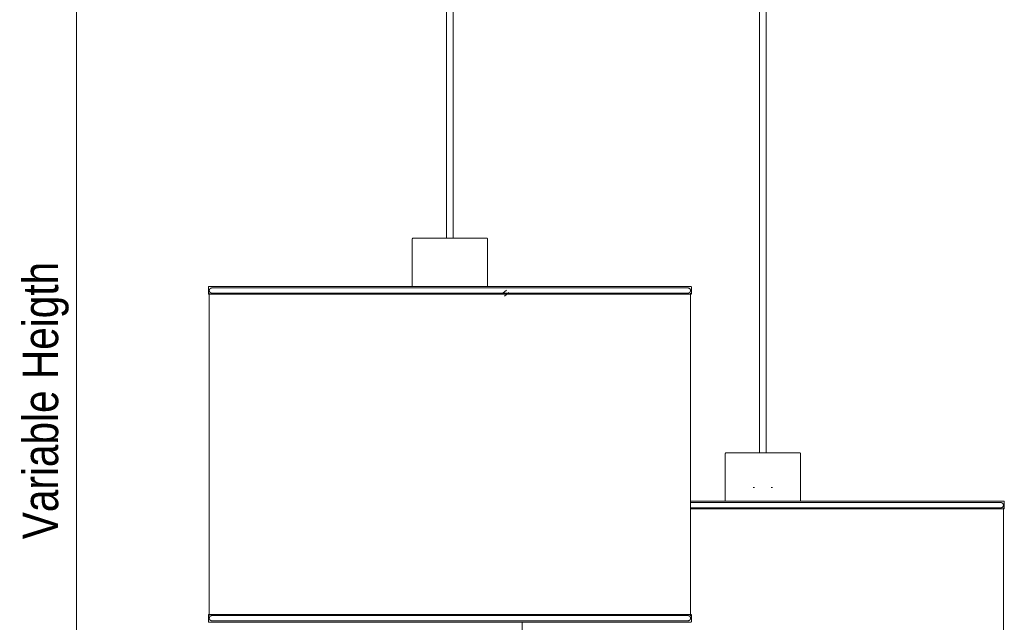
# Model space of a CAD drawing. Header units: millimetres. Extents: x 5395 to 10113, y 397 to 7363.
# Tile 2 of 11: x 5432 to 6349, y 1022 to 1583. Entities that reach past the tile are written whole.
import ezdxf

# ---------------------------------------------------------------- set-up
doc = ezdxf.new("R2010")
doc.units = ezdxf.units.MM
doc.linetypes.add('Dash', pattern=[6, 3, -3])
doc.layers.add('A-ANNO-DIMS', color=7, linetype='Dash', lineweight=9, true_color=0xd2d2d2)
doc.layers.add('A-ANNO-DIMS-15', color=7, linetype='Continuous', lineweight=9)
doc.layers.add('E-LITE-EQPM', color=7, linetype='Continuous', lineweight=20)
doc.styles.add('Arial Narrow', font='ARIALN.TTF', dxfattribs={"height": 33})
doc.dimstyles.new('FARO_-_2_2mm_Arial_Narrow_mm_Inch_Left', dxfattribs={"dimscale": 304.8, "dimtxt": 33.773222, "dimasz": 0, "dimexe": 0.147638, "dimexo": 0.0625, "dimgap": 0.024606, "dimtad": 1, "dimdec": 0, "dimzin": 0, "dimdsep": 46, "dimtxsty": 'Arial Narrow', "dimblk1": 'NONE', "dimblk2": 'NONE', "dimsah": 1, "dimcen": 0.09, "dimadec": 0, "dimazin": 0, "dimtfac": 1, "dimtdec": 4, "dimtix": 1, "dimtmove": 0, "dimatfit": 3, "dimfxl": 0.049213, "dimfxlon": 1, "dimtvp": 1, "dimtolj": 1, "dimtzin": 0, "dimarcsym": 2})

# ---------------------------------------------------------------- blocks, each defined once
blk = doc.blocks.new('64314-5L   _Suspended_tensor - 64314-49-5L MAMBO Black_rattan pendant lamp ø450-5L-719882-Alzado_PDF')
at = {"layer": 'E-LITE-EQPM', "lineweight": 9}
for p, q in [((5829.58, 1983.84), (5829.58, 1380)), ((5835.58, 1380), (5835.58, 1983.84)), ((6121.21, 1979.77), (6121.21, 1180)), ((6127.21, 1180), (6127.21, 1979.77)), ((5797.59, 1379.05), (5797.59, 1334.91)), ((5867.59, 1334.91), (5867.59, 1379.05)), ((5607.62, 1334.34), (5607.62, 1327.64)), ((5624.72, 1334.91), (5614.22, 1334.91)), ((5615.66, 1334.91), (5624.74, 1334.91)), ((5638.97, 1334.91), (5626.05, 1334.91)), ((5626.12, 1334.91), (5639.02, 1334.91)), ((5640.48, 1334.91), (5641.97, 1334.91)), ((5642.04, 1334.91), (5640.58, 1334.91)), ((5648.87, 1334.91), (5646.95, 1334.91)), ((5646.97, 1334.91), (5648.93, 1334.91)), ((5652.86, 1334.91), (5650.84, 1334.91)), ((5650.94, 1334.91), (5652.87, 1334.91)), ((5655.52, 1334.91), (5656.43, 1334.91)), ((5656.49, 1334.91), (5655.6, 1334.91)), ((5658.26, 1334.91), (5660.13, 1334.91)), ((5660.14, 1334.91), (5658.3, 1334.91)), ((5694.17, 1334.91), (5695.52, 1334.91)), ((5695.54, 1334.91), (5694.2, 1334.91)), ((5705.85, 1334.91), (5704.44, 1334.91)), ((5704.5, 1334.91), (5705.92, 1334.91)), ((5714.86, 1334.91), (5716.41, 1334.91)), ((5716.43, 1334.91), (5714.89, 1334.91)), ((5727.47, 1334.91), (5725.85, 1334.91)), ((5725.9, 1334.91), (5727.52, 1334.91)), ((5737.03, 1334.91), (5738.76, 1334.91)), ((5738.79, 1334.91), (5737.06, 1334.91)), ((5750.42, 1334.91), (5748.62, 1334.91)), ((5748.65, 1334.91), (5750.46, 1334.91)), ((5760.39, 1334.91), (5762.3, 1334.91)), ((5762.32, 1334.91), (5760.42, 1334.91)), ((5774.41, 1334.91), (5772.45, 1334.91)), ((5772.46, 1334.91), (5774.44, 1334.91)), ((5792.54, 1334.91), (5796.05, 1334.91)), ((5796.04, 1334.91), (5792.55, 1334.91)), ((5800.16, 1334.91), (5798.6, 1334.91)), ((5808.58, 1334.91), (5805.04, 1334.91)), ((5812.65, 1334.91), (5811.1, 1334.91)), ((5821.11, 1334.91), (5817.58, 1334.91)), ((5834.68, 1334.91), (5832.47, 1334.91)), ((5844.11, 1334.91), (5842.9, 1334.91)), ((5856.65, 1334.91), (5855.5, 1334.91)), ((5885.49, 1331.44), (5881.93, 1328.62)), ((5978.9, 1334.91), (5977.7, 1334.91)), ((5977.73, 1334.91), (5978.99, 1334.91)), ((5987.34, 1334.91), (5988.32, 1334.91)), ((5988.34, 1334.91), (5987.35, 1334.91)), ((5996.04, 1334.91), (5997.11, 1334.91)), ((5996.94, 1334.91), (5996.04, 1334.91)), ((6004.69, 1334.91), (6005.45, 1334.91)), ((6005.47, 1334.91), (6004.69, 1334.91)), ((6011.3, 1334.91), (6013.16, 1334.91)), ((6013.04, 1334.91), (6011.4, 1334.91)), ((6016.82, 1334.91), (6014.95, 1334.91)), ((6015.04, 1334.91), (6016.87, 1334.91)), ((6039.59, 1334.91), (6038.31, 1334.91)), ((6038.42, 1334.91), (6039.65, 1334.91)), ((6041.94, 1334.91), (6040.8, 1334.91)), ((6040.81, 1334.91), (6041.91, 1334.91)), ((6042.95, 1334.91), (6043.93, 1334.91)), ((6044.03, 1334.91), (6043.02, 1334.91)), ((6045.15, 1334.91), (6044.97, 1334.91)), ((6057.62, 1327.64), (6057.62, 1334.34)), ((5607.62, 1327.64), (5887.76, 1327.64)), ((5608.42, 1328.64), (5608.42, 1028.08)), ((5883.56, 1325.97), (5887.53, 1329.12)), ((5887.76, 1327.64), (6057.55, 1327.64)), ((6056.81, 1028.08), (6056.81, 1328.64)), ((6089.21, 1179.05), (6089.21, 1134.91)), ((6159.21, 1134.87), (6159.21, 1179.05)), ((6153.85, 1134.91), (6153.23, 1134.91)), ((6159.48, 1134.91), (6156.97, 1134.91)), ((6159.01, 1134.91), (6159.51, 1134.91)), ((6171.83, 1134.91), (6172.42, 1134.91)), ((6172.48, 1134.91), (6171.89, 1134.91)), ((6178.57, 1134.91), (6177.99, 1134.91)), ((6178.03, 1134.91), (6178.61, 1134.91)), ((6184.69, 1134.91), (6181.59, 1134.91)), ((6181.69, 1134.91), (6184.75, 1134.91)), ((6190.78, 1134.91), (6187.79, 1134.91)), ((6187.8, 1134.91), (6190.74, 1134.91)), ((6193.67, 1134.91), (6196.61, 1134.91)), ((6196.72, 1134.91), (6193.76, 1134.91)), ((6199.63, 1134.91), (6202.64, 1134.91)), ((6202.6, 1134.91), (6199.67, 1134.91)), ((6208.48, 1134.91), (6205.52, 1134.91)), ((6205.63, 1134.91), (6208.6, 1134.91)), ((6214.37, 1134.91), (6211.5, 1134.91)), ((6211.55, 1134.91), (6214.35, 1134.91)), ((6217.13, 1134.91), (6219.89, 1134.91)), ((6220.06, 1134.91), (6217.23, 1134.91)), ((6222.92, 1134.91), (6225.67, 1134.91)), ((6225.66, 1134.91), (6223, 1134.91)), ((6231.06, 1134.91), (6228.43, 1134.91)), ((6228.54, 1134.91), (6231.38, 1134.91)), ((6236.82, 1134.91), (6236.42, 1134.91)), ((6236.43, 1134.91), (6236.82, 1134.91)), ((6243.61, 1134.91), (6244.68, 1134.91)), ((6244.83, 1134.91), (6243.8, 1134.91)), ((6260.35, 1134.91), (6254.23, 1134.91)), ((6254.43, 1134.91), (6260.28, 1134.91)), ((6267.61, 1134.91), (6270.14, 1134.91)), ((6270.06, 1134.91), (6267.68, 1134.91)), ((6272.87, 1134.91), (6272.42, 1134.91)), ((6272.62, 1134.91), (6273.1, 1134.91)), ((6279.47, 1134.91), (6274.15, 1134.91)), ((6274.39, 1134.91), (6279.42, 1134.91)), ((6281.54, 1134.91), (6283.49, 1134.91)), ((6283.93, 1134.91), (6281.72, 1134.91)), ((6288.25, 1134.91), (6287.68, 1134.91)), ((6287.69, 1134.91), (6288.31, 1134.91)), ((6296.64, 1134.91), (6294.61, 1134.91)), ((6294.71, 1134.91), (6296.6, 1134.91)), ((6298.45, 1134.91), (6300.27, 1134.91)), ((6300.58, 1134.91), (6298.63, 1134.91)), ((6303.4, 1134.91), (6304.42, 1134.91)), ((6304.36, 1134.91), (6303.43, 1134.91)), ((6308.12, 1134.91), (6306.19, 1134.91)), ((6306.42, 1134.91), (6308.38, 1134.91)), ((6311.65, 1134.91), (6309.91, 1134.91)), ((6310.01, 1134.91), (6311.6, 1134.91)), ((6313.15, 1134.91), (6314.61, 1134.91)), ((6315.01, 1134.91), (6313.36, 1134.91)), ((6316.51, 1134.91), (6318.28, 1134.91)), ((6318.19, 1134.91), (6316.62, 1134.91)), ((6325.43, 1134.91), (6326.77, 1134.91)), ((6327.03, 1134.91), (6325.7, 1134.91)), ((6328.29, 1134.91), (6329.73, 1134.91)), ((6329.52, 1134.91), (6328.3, 1134.91)), ((6331.09, 1134.91), (6330.77, 1134.91)), ((6348.36, 828.08), (6348.36, 1128.64)), ((6349.16, 1127.64), (6349.16, 1134.34)), ((6056.66, 1127.64), (6348.99, 1127.64)), ((5607.62, 1029.19), (5607.62, 1022.49)), ((5887.76, 1029.19), (5607.62, 1029.19)), ((6057.55, 1029.19), (5887.76, 1029.19)), ((6057.62, 1022.49), (6057.62, 1029.19)), ((5738.51, 1021.91), (5737.03, 1021.91)), ((5750.19, 1021.91), (5748.65, 1021.91)), ((5899.96, 1021.91), (5899.96, 828.08)), ((5907.1, 1021.91), (5903.83, 1021.91)), ((5918.84, 1021.91), (5917.53, 1021.91)), ((5930.29, 1021.91), (5928.99, 1021.91)), ((5939.66, 1021.91), (5937.5, 1021.91))]:
    blk.add_line(p, q, dxfattribs=at)
at = {"layer": 'E-LITE-EQPM', "lineweight": 9, "flags": 128}
for points in [[(5797.59, 1379.05), (5797.59, 1379.09), (5797.6, 1379.13), (5797.6, 1379.17), (5797.6, 1379.2), (5797.61, 1379.24), (5797.62, 1379.28), (5797.63, 1379.31), (5797.64, 1379.35), (5797.65, 1379.39), (5797.67, 1379.42), (5797.68, 1379.46), (5797.7, 1379.49), (5797.72, 1379.52), (5797.74, 1379.56), (5797.76, 1379.59), (5797.78, 1379.62), (5797.8, 1379.65), (5797.83, 1379.68), (5797.85, 1379.71), (5797.88, 1379.73), (5797.91, 1379.76), (5797.94, 1379.78), (5797.97, 1379.81), (5798, 1379.83), (5798.03, 1379.85), (5798.06, 1379.87), (5798.09, 1379.89), (5798.13, 1379.91), (5798.16, 1379.92), (5798.2, 1379.94), (5798.23, 1379.95), (5798.27, 1379.96), (5798.31, 1379.97), (5798.34, 1379.98), (5798.38, 1379.99), (5798.42, 1379.99), (5798.45, 1380), (5798.49, 1380), (5798.53, 1380), (5798.54, 1380)], [(5859.75, 1380), (5858.91, 1380), (5858.02, 1380), (5857.09, 1380), (5856.13, 1380), (5855.13, 1380), (5854.09, 1380), (5853.01, 1380), (5851.91, 1380), (5850.77, 1380), (5849.61, 1380), (5848.41, 1380), (5847.19, 1380), (5845.95, 1380), (5844.69, 1380), (5843.41, 1380), (5842.11, 1380), (5840.79, 1380), (5839.46, 1380), (5838.12, 1380), (5836.78, 1380), (5835.42, 1380), (5834.06, 1380), (5832.7, 1380), (5831.34, 1380), (5829.98, 1380), (5828.62, 1380), (5827.27, 1380), (5825.93, 1380), (5824.6, 1380), (5823.29, 1380), (5821.98, 1380), (5820.7, 1380), (5819.43, 1380), (5818.19, 1380), (5816.96, 1380), (5815.77, 1380), (5814.6, 1380), (5813.45, 1380), (5812.34, 1380), (5811.27, 1380), (5810.22, 1380), (5809.21, 1380), (5808.24, 1380), (5807.31, 1380), (5806.42, 1380), (5805.57, 1380), (5804.76, 1380), (5804, 1380), (5803.28, 1380), (5802.61, 1380), (5801.99, 1380), (5801.42, 1380), (5800.89, 1380), (5800.42, 1380), (5800, 1380), (5799.63, 1380), (5799.32, 1380), (5799.05, 1380), (5798.85, 1380), (5798.69, 1380), (5798.59, 1380), (5798.54, 1380), (5798.54, 1380)], [(5798.54, 1380), (5798.57, 1380), (5798.65, 1380), (5798.79, 1380), (5798.98, 1380), (5799.22, 1380), (5799.52, 1380), (5799.87, 1380), (5800.27, 1380), (5800.72, 1380), (5801.23, 1380), (5801.78, 1380), (5802.39, 1380), (5803.04, 1380), (5803.74, 1380), (5804.49, 1380), (5805.28, 1380), (5805.44, 1380)], [(5859.75, 1380), (5860.43, 1380), (5861.19, 1380), (5861.9, 1380), (5862.57, 1380), (5863.2, 1380), (5863.77, 1380), (5864.29, 1380), (5864.76, 1380), (5865.18, 1380), (5865.55, 1380), (5865.87, 1380), (5866.13, 1380), (5866.34, 1380), (5866.49, 1380), (5866.59, 1380), (5866.64, 1380), (5866.64, 1380)], [(5866.64, 1380), (5866.62, 1380), (5866.54, 1380), (5866.4, 1380), (5866.21, 1380), (5865.97, 1380), (5865.67, 1380), (5865.32, 1380), (5864.92, 1380), (5864.46, 1380), (5863.96, 1380), (5863.4, 1380), (5862.8, 1380), (5862.14, 1380), (5861.44, 1380), (5860.7, 1380), (5859.91, 1380), (5859.75, 1380)], [(5866.64, 1380), (5866.68, 1380), (5866.72, 1380), (5866.76, 1379.99), (5866.8, 1379.99), (5866.83, 1379.98), (5866.87, 1379.97), (5866.91, 1379.96), (5866.94, 1379.95), (5866.98, 1379.94), (5867.01, 1379.93), (5867.05, 1379.91), (5867.08, 1379.89), (5867.12, 1379.87), (5867.15, 1379.86), (5867.18, 1379.83), (5867.21, 1379.81), (5867.24, 1379.79), (5867.27, 1379.76), (5867.3, 1379.74), (5867.32, 1379.71), (5867.35, 1379.68), (5867.38, 1379.66), (5867.4, 1379.63), (5867.42, 1379.6), (5867.44, 1379.56), (5867.46, 1379.53), (5867.48, 1379.5), (5867.5, 1379.46), (5867.51, 1379.43), (5867.53, 1379.4), (5867.54, 1379.36), (5867.55, 1379.32), (5867.56, 1379.29), (5867.57, 1379.25), (5867.58, 1379.21), (5867.58, 1379.18), (5867.59, 1379.14), (5867.59, 1379.1), (5867.59, 1379.06), (5867.59, 1379.05)], [(5607.62, 1334.34), (5607.62, 1334.36), (5607.62, 1334.39), (5607.62, 1334.41), (5607.62, 1334.43), (5607.63, 1334.45), (5607.63, 1334.48), (5607.64, 1334.5), (5607.64, 1334.52), (5607.65, 1334.54), (5607.66, 1334.56), (5607.67, 1334.58), (5607.68, 1334.6), (5607.69, 1334.62), (5607.7, 1334.64), (5607.72, 1334.66), (5607.73, 1334.68), (5607.74, 1334.7), (5607.76, 1334.72), (5607.77, 1334.73), (5607.79, 1334.75), (5607.81, 1334.77), (5607.82, 1334.78), (5607.84, 1334.8), (5607.86, 1334.81), (5607.88, 1334.82), (5607.9, 1334.83), (5607.92, 1334.85), (5607.94, 1334.86), (5607.96, 1334.87), (5607.98, 1334.87), (5608, 1334.88), (5608.02, 1334.89), (5608.05, 1334.9), (5608.07, 1334.9), (5608.09, 1334.9), (5608.11, 1334.91), (5608.14, 1334.91), (5608.16, 1334.91), (5608.18, 1334.91), (5608.19, 1334.91)], [(5887.61, 1334.91), (5878.87, 1334.91), (5870.05, 1334.91), (5861.17, 1334.91), (5852.25, 1334.91), (5843.29, 1334.91), (5834.32, 1334.91), (5825.34, 1334.91), (5816.38, 1334.91), (5807.44, 1334.91), (5798.54, 1334.91), (5789.7, 1334.91), (5780.92, 1334.91), (5772.23, 1334.91), (5763.64, 1334.91), (5755.15, 1334.91), (5746.79, 1334.91), (5738.57, 1334.91), (5730.49, 1334.91), (5722.58, 1334.91), (5714.85, 1334.91), (5707.3, 1334.91), (5699.96, 1334.91), (5692.83, 1334.91), (5685.92, 1334.91), (5679.24, 1334.91), (5672.81, 1334.91), (5666.64, 1334.91), (5660.73, 1334.91), (5655.1, 1334.91), (5649.75, 1334.91), (5644.69, 1334.91), (5639.94, 1334.91), (5635.49, 1334.91), (5631.36, 1334.91), (5627.55, 1334.91), (5624.06, 1334.91), (5620.91, 1334.91), (5618.11, 1334.91), (5615.64, 1334.91), (5613.52, 1334.91), (5611.75, 1334.91), (5610.33, 1334.91), (5609.27, 1334.91), (5608.57, 1334.91), (5608.23, 1334.91), (5608.19, 1334.91)], [(5608.19, 1334.91), (5608.37, 1334.91), (5608.91, 1334.91), (5609.8, 1334.91), (5611.05, 1334.91), (5612.66, 1334.91), (5614.22, 1334.91)], [(5608.41, 1331.07), (5608.41, 1331.17), (5608.42, 1331.27), (5608.43, 1331.36), (5608.44, 1331.46), (5608.46, 1331.55), (5608.48, 1331.65), (5608.5, 1331.74), (5608.53, 1331.83), (5608.56, 1331.92), (5608.6, 1332.01), (5608.64, 1332.1), (5608.68, 1332.18), (5608.73, 1332.27), (5608.78, 1332.35), (5608.83, 1332.43), (5608.89, 1332.51), (5608.94, 1332.58), (5609.01, 1332.66), (5609.07, 1332.73), (5609.14, 1332.8), (5609.21, 1332.86), (5609.28, 1332.92), (5609.36, 1332.98), (5609.43, 1333.04), (5609.51, 1333.09), (5609.6, 1333.14), (5609.68, 1333.19), (5609.76, 1333.23), (5609.85, 1333.27), (5609.94, 1333.31), (5610.03, 1333.34), (5610.12, 1333.37), (5610.21, 1333.4), (5610.31, 1333.42), (5610.4, 1333.44), (5610.5, 1333.45), (5610.59, 1333.46), (5610.69, 1333.47), (5610.78, 1333.47), (5610.81, 1333.47)], [(5610.81, 1328.67), (5610.71, 1328.68), (5610.62, 1328.68), (5610.52, 1328.69), (5610.43, 1328.71), (5610.33, 1328.72), (5610.24, 1328.74), (5610.15, 1328.77), (5610.06, 1328.8), (5609.97, 1328.83), (5609.88, 1328.86), (5609.79, 1328.9), (5609.7, 1328.95), (5609.62, 1328.99), (5609.54, 1329.04), (5609.46, 1329.09), (5609.38, 1329.15), (5609.3, 1329.21), (5609.23, 1329.27), (5609.16, 1329.33), (5609.09, 1329.4), (5609.02, 1329.47), (5608.96, 1329.55), (5608.9, 1329.62), (5608.84, 1329.7), (5608.79, 1329.78), (5608.74, 1329.86), (5608.69, 1329.94), (5608.65, 1330.03), (5608.61, 1330.12), (5608.57, 1330.2), (5608.54, 1330.3), (5608.51, 1330.39), (5608.49, 1330.48), (5608.46, 1330.57), (5608.45, 1330.67), (5608.43, 1330.76), (5608.42, 1330.86), (5608.41, 1330.95), (5608.41, 1331.05), (5608.41, 1331.07)], [(5886.97, 1333.47), (5878.33, 1333.47), (5869.61, 1333.47), (5860.84, 1333.47), (5852.02, 1333.47), (5843.17, 1333.47), (5834.3, 1333.47), (5825.43, 1333.47), (5816.57, 1333.47), (5807.73, 1333.47), (5798.94, 1333.47), (5790.2, 1333.47), (5781.53, 1333.47), (5772.94, 1333.47), (5764.44, 1333.47), (5756.06, 1333.47), (5747.79, 1333.47), (5739.67, 1333.47), (5731.69, 1333.47), (5723.87, 1333.47), (5716.22, 1333.47), (5708.77, 1333.47), (5701.51, 1333.47), (5694.46, 1333.47), (5687.63, 1333.47), (5681.03, 1333.47), (5674.68, 1333.47), (5668.58, 1333.47), (5662.74, 1333.47), (5657.17, 1333.47), (5651.89, 1333.47), (5646.89, 1333.47), (5642.19, 1333.47), (5637.79, 1333.47), (5633.71, 1333.47), (5629.94, 1333.47), (5626.5, 1333.47), (5623.39, 1333.47), (5620.61, 1333.47), (5618.17, 1333.47), (5616.08, 1333.47), (5614.33, 1333.47), (5612.93, 1333.47), (5611.88, 1333.47), (5611.19, 1333.47), (5610.85, 1333.47), (5610.81, 1333.47)], [(5610.81, 1333.47), (5610.99, 1333.47), (5611.52, 1333.47), (5612.41, 1333.47)], [(6054.24, 1333.47), (6053.71, 1333.47), (6052.83, 1333.47), (6051.59, 1333.47), (6050, 1333.47), (6048.06, 1333.47), (6045.78, 1333.47), (6043.16, 1333.47), (6040.2, 1333.47), (6036.91, 1333.47), (6033.29, 1333.47), (6029.36, 1333.47), (6025.1, 1333.47), (6020.54, 1333.47), (6015.68, 1333.47), (6010.52, 1333.47), (6005.08, 1333.47), (5999.37, 1333.47), (5993.39, 1333.47), (5987.15, 1333.47), (5980.66, 1333.47), (5973.94, 1333.47), (5966.99, 1333.47), (5959.82, 1333.47), (5952.46, 1333.47), (5944.9, 1333.47), (5937.16, 1333.47), (5929.25, 1333.47), (5921.19, 1333.47), (5912.99, 1333.47), (5904.66, 1333.47), (5896.21, 1333.47), (5887.66, 1333.47), (5886.97, 1333.47)], [(6057.04, 1334.91), (6056.86, 1334.91), (6056.32, 1334.91), (6055.43, 1334.91), (6054.18, 1334.91), (6052.57, 1334.91), (6050.61, 1334.91), (6048.3, 1334.91), (6045.65, 1334.91), (6042.66, 1334.91), (6039.33, 1334.91), (6035.67, 1334.91), (6031.68, 1334.91), (6027.38, 1334.91), (6022.76, 1334.91), (6017.84, 1334.91), (6012.63, 1334.91), (6007.12, 1334.91), (6001.34, 1334.91), (5995.29, 1334.91), (5988.98, 1334.91), (5982.41, 1334.91), (5975.61, 1334.91), (5968.58, 1334.91), (5961.33, 1334.91), (5953.87, 1334.91), (5946.22, 1334.91), (5938.39, 1334.91), (5930.39, 1334.91), (5922.24, 1334.91), (5913.94, 1334.91), (5905.51, 1334.91), (5896.96, 1334.91), (5888.31, 1334.91), (5887.61, 1334.91)], [(6051.01, 1334.91), (6051.71, 1334.91), (6053.48, 1334.91), (6054.9, 1334.91), (6055.96, 1334.91), (6056.66, 1334.91), (6057, 1334.91), (6057.04, 1334.91)], [(6052.94, 1333.47), (6053.35, 1333.47), (6054.04, 1333.47), (6054.38, 1333.47), (6054.42, 1333.47)], [(6054.42, 1333.47), (6054.52, 1333.47), (6054.61, 1333.47), (6054.71, 1333.46), (6054.8, 1333.44), (6054.9, 1333.43), (6054.99, 1333.41), (6055.08, 1333.38), (6055.18, 1333.35), (6055.27, 1333.32), (6055.35, 1333.29), (6055.44, 1333.25), (6055.53, 1333.2), (6055.61, 1333.16), (6055.7, 1333.11), (6055.78, 1333.06), (6055.85, 1333), (6055.93, 1332.94), (6056, 1332.88), (6056.07, 1332.81), (6056.14, 1332.75), (6056.21, 1332.68), (6056.27, 1332.6), (6056.33, 1332.53), (6056.39, 1332.45), (6056.44, 1332.37), (6056.49, 1332.29), (6056.54, 1332.21), (6056.58, 1332.12), (6056.62, 1332.03), (6056.66, 1331.94), (6056.69, 1331.85), (6056.72, 1331.76), (6056.75, 1331.67), (6056.77, 1331.58), (6056.79, 1331.48), (6056.8, 1331.39), (6056.81, 1331.29), (6056.82, 1331.2), (6056.82, 1331.1), (6056.82, 1331.07)], [(6056.82, 1331.07), (6056.82, 1330.98), (6056.81, 1330.88), (6056.8, 1330.79), (6056.79, 1330.69), (6056.77, 1330.6), (6056.75, 1330.5), (6056.73, 1330.41), (6056.7, 1330.32), (6056.67, 1330.23), (6056.63, 1330.14), (6056.59, 1330.05), (6056.55, 1329.97), (6056.5, 1329.88), (6056.45, 1329.8), (6056.4, 1329.72), (6056.35, 1329.64), (6056.29, 1329.57), (6056.22, 1329.49), (6056.16, 1329.42), (6056.09, 1329.35), (6056.02, 1329.29), (6055.95, 1329.22), (6055.87, 1329.17), (6055.8, 1329.11), (6055.72, 1329.06), (6055.64, 1329), (6055.55, 1328.96), (6055.47, 1328.91), (6055.38, 1328.87), (6055.29, 1328.84), (6055.2, 1328.8), (6055.11, 1328.78), (6055.02, 1328.75), (6054.92, 1328.73), (6054.83, 1328.71), (6054.73, 1328.7), (6054.64, 1328.68), (6054.54, 1328.68), (6054.45, 1328.67), (6054.42, 1328.67)], [(6057.04, 1334.91), (6057.07, 1334.91), (6057.09, 1334.91), (6057.11, 1334.91), (6057.13, 1334.91), (6057.16, 1334.9), (6057.18, 1334.9), (6057.2, 1334.89), (6057.22, 1334.88), (6057.24, 1334.88), (6057.27, 1334.87), (6057.29, 1334.86), (6057.31, 1334.85), (6057.33, 1334.84), (6057.35, 1334.83), (6057.37, 1334.81), (6057.38, 1334.8), (6057.4, 1334.79), (6057.42, 1334.77), (6057.44, 1334.76), (6057.45, 1334.74), (6057.47, 1334.72), (6057.48, 1334.71), (6057.5, 1334.69), (6057.51, 1334.67), (6057.52, 1334.65), (6057.54, 1334.63), (6057.55, 1334.61), (6057.56, 1334.59), (6057.57, 1334.57), (6057.58, 1334.55), (6057.58, 1334.53), (6057.59, 1334.5), (6057.6, 1334.48), (6057.6, 1334.46), (6057.61, 1334.44), (6057.61, 1334.41), (6057.61, 1334.39), (6057.61, 1334.37), (6057.62, 1334.35), (6057.62, 1334.34)], [(5612.31, 1328.67), (5611.58, 1328.67), (5611.02, 1328.67), (5610.81, 1328.67), (5610.81, 1328.67)], [(5610.81, 1328.67), (5610.99, 1328.67), (5611.52, 1328.67), (5612.41, 1328.67), (5613.64, 1328.67), (5615.23, 1328.67), (5617.17, 1328.67), (5619.45, 1328.67), (5622.07, 1328.67), (5625.03, 1328.67), (5628.32, 1328.67), (5631.94, 1328.67), (5635.88, 1328.67), (5640.13, 1328.67), (5644.69, 1328.67), (5649.55, 1328.67), (5654.71, 1328.67), (5660.15, 1328.67), (5665.86, 1328.67), (5671.84, 1328.67), (5678.08, 1328.67), (5684.57, 1328.67), (5691.29, 1328.67), (5698.24, 1328.67), (5705.41, 1328.67), (5712.77, 1328.67), (5720.33, 1328.67), (5728.07, 1328.67), (5735.98, 1328.67), (5744.04, 1328.67), (5752.24, 1328.67), (5760.57, 1328.67), (5769.02, 1328.67), (5777.57, 1328.67), (5786.21, 1328.67), (5794.92, 1328.67), (5803.69, 1328.67), (5812.5, 1328.67), (5821.35, 1328.67), (5830.22, 1328.67), (5839.09, 1328.67), (5847.95, 1328.67), (5856.79, 1328.67), (5865.59, 1328.67), (5874.33, 1328.67), (5883.01, 1328.67), (5886.97, 1328.67)], [(5886.97, 1328.67), (5895.53, 1328.67), (5903.98, 1328.67), (5912.32, 1328.67), (5920.54, 1328.67), (5928.61, 1328.67), (5936.53, 1328.67), (5944.28, 1328.67), (5951.86, 1328.67), (5959.24, 1328.67), (5966.42, 1328.67), (5973.39, 1328.67), (5980.13, 1328.67), (5986.64, 1328.67), (5992.9, 1328.67), (5998.9, 1328.67), (6004.64, 1328.67), (6010.1, 1328.67), (6015.28, 1328.67), (6020.16, 1328.67), (6024.75, 1328.67), (6029.03, 1328.67), (6032.99, 1328.67), (6036.63, 1328.67), (6039.95, 1328.67), (6042.94, 1328.67), (6045.58, 1328.67), (6047.89, 1328.67), (6049.86, 1328.67), (6051.47, 1328.67), (6052.74, 1328.67), (6053.65, 1328.67), (6054.21, 1328.67), (6054.42, 1328.67), (6054.42, 1328.67)], [(6054.24, 1328.67), (6053.71, 1328.67), (6052.83, 1328.67)], [(6089.21, 1179.05), (6089.21, 1179.09), (6089.22, 1179.13), (6089.22, 1179.17), (6089.22, 1179.2), (6089.23, 1179.24), (6089.24, 1179.28), (6089.25, 1179.31), (6089.26, 1179.35), (6089.27, 1179.39), (6089.29, 1179.42), (6089.3, 1179.46), (6089.32, 1179.49), (6089.34, 1179.52), (6089.36, 1179.56), (6089.38, 1179.59), (6089.4, 1179.62), (6089.42, 1179.65), (6089.45, 1179.68), (6089.47, 1179.71), (6089.5, 1179.73), (6089.53, 1179.76), (6089.56, 1179.78), (6089.59, 1179.81), (6089.62, 1179.83), (6089.65, 1179.85), (6089.68, 1179.87), (6089.71, 1179.89), (6089.75, 1179.91), (6089.78, 1179.92), (6089.82, 1179.94), (6089.85, 1179.95), (6089.89, 1179.96), (6089.93, 1179.97), (6089.96, 1179.98), (6090, 1179.99), (6090.04, 1179.99), (6090.07, 1180), (6090.11, 1180), (6090.15, 1180), (6090.16, 1180)], [(6111.46, 1180), (6110.21, 1180), (6108.98, 1180), (6107.78, 1180), (6106.6, 1180), (6105.45, 1180), (6104.32, 1180), (6103.23, 1180), (6102.18, 1180), (6101.16, 1180), (6100.17, 1180), (6099.23, 1180), (6098.32, 1180), (6097.46, 1180), (6096.64, 1180), (6095.86, 1180), (6095.13, 1180), (6094.45, 1180), (6093.81, 1180), (6093.22, 1180), (6092.68, 1180), (6092.19, 1180), (6091.75, 1180), (6091.37, 1180), (6091.03, 1180), (6090.75, 1180), (6090.53, 1180), (6090.36, 1180), (6090.24, 1180), (6090.17, 1180), (6090.16, 1180)], [(6090.16, 1180), (6090.19, 1180), (6090.27, 1180), (6090.41, 1180), (6090.6, 1180), (6090.84, 1180), (6091.14, 1180), (6091.49, 1180), (6091.89, 1180), (6092.34, 1180), (6092.85, 1180), (6093.4, 1180), (6094.01, 1180), (6094.66, 1180), (6095.36, 1180), (6096.11, 1180), (6096.9, 1180), (6097.73, 1180), (6098.61, 1180), (6099.53, 1180), (6100.49, 1180), (6101.48, 1180), (6102.52, 1180), (6103.58, 1180), (6104.68, 1180), (6105.81, 1180), (6106.97, 1180), (6108.16, 1180), (6109.38, 1180), (6110.61, 1180), (6111.46, 1180)], [(6158.26, 1180), (6158.24, 1180), (6158.16, 1180), (6158.02, 1180), (6157.83, 1180), (6157.59, 1180), (6157.29, 1180), (6156.94, 1180), (6156.54, 1180), (6156.08, 1180), (6155.58, 1180), (6155.02, 1180), (6154.42, 1180), (6153.76, 1180), (6153.06, 1180), (6152.32, 1180), (6151.53, 1180), (6150.69, 1180), (6149.81, 1180), (6148.89, 1180), (6147.94, 1180), (6146.94, 1180), (6145.91, 1180), (6144.84, 1180), (6143.74, 1180), (6142.61, 1180), (6141.45, 1180), (6140.26, 1180), (6139.05, 1180), (6137.81, 1180), (6136.55, 1180), (6135.27, 1180), (6133.98, 1180), (6132.66, 1180), (6131.34, 1180), (6130, 1180), (6128.65, 1180), (6127.3, 1180), (6125.94, 1180), (6124.58, 1180), (6123.22, 1180), (6121.86, 1180), (6120.5, 1180), (6119.15, 1180), (6117.81, 1180), (6116.48, 1180), (6115.16, 1180), (6113.85, 1180), (6112.56, 1180), (6111.46, 1180)], [(6136.96, 1180), (6138.21, 1180), (6139.44, 1180), (6140.65, 1180), (6141.83, 1180), (6142.98, 1180), (6144.1, 1180), (6145.19, 1180), (6146.25, 1180), (6147.27, 1180), (6148.25, 1180), (6149.2, 1180), (6150.1, 1180), (6150.97, 1180), (6151.79, 1180), (6152.56, 1180), (6153.29, 1180), (6153.98, 1180), (6154.62, 1180), (6155.21, 1180), (6155.75, 1180), (6156.23, 1180), (6156.67, 1180), (6157.06, 1180), (6157.39, 1180), (6157.67, 1180), (6157.9, 1180), (6158.07, 1180), (6158.19, 1180), (6158.25, 1180), (6158.26, 1180)], [(6158.26, 1180), (6158.3, 1180), (6158.34, 1180), (6158.38, 1179.99), (6158.42, 1179.99), (6158.45, 1179.98), (6158.49, 1179.97), (6158.53, 1179.96), (6158.56, 1179.95), (6158.6, 1179.94), (6158.63, 1179.93), (6158.67, 1179.91), (6158.7, 1179.89), (6158.74, 1179.87), (6158.77, 1179.86), (6158.8, 1179.83), (6158.83, 1179.81), (6158.86, 1179.79), (6158.89, 1179.76), (6158.92, 1179.74), (6158.94, 1179.71), (6158.97, 1179.68), (6159, 1179.66), (6159.02, 1179.63), (6159.04, 1179.6), (6159.06, 1179.56), (6159.08, 1179.53), (6159.1, 1179.5), (6159.12, 1179.46), (6159.13, 1179.43), (6159.15, 1179.4), (6159.16, 1179.36), (6159.17, 1179.32), (6159.18, 1179.29), (6159.19, 1179.25), (6159.2, 1179.21), (6159.2, 1179.18), (6159.21, 1179.14), (6159.21, 1179.1), (6159.21, 1179.06), (6159.21, 1179.05)], [(6116.36, 1147.46), (6116.19, 1147.46), (6116.03, 1147.46), (6115.89, 1147.46), (6115.76, 1147.46), (6115.65, 1147.46), (6115.55, 1147.46), (6115.46, 1147.46), (6115.38, 1147.46), (6115.32, 1147.46), (6115.28, 1147.46), (6115.25, 1147.46)], [(6133.19, 1147.46), (6133.17, 1147.46), (6133.13, 1147.46), (6133.08, 1147.46), (6133.02, 1147.46), (6132.94, 1147.46), (6132.85, 1147.46), (6132.74, 1147.46), (6132.62, 1147.46), (6132.49, 1147.46), (6132.34, 1147.46), (6132.18, 1147.46), (6132.01, 1147.46), (6131.83, 1147.46)], [(6348.59, 1134.91), (6348.41, 1134.91), (6347.87, 1134.91), (6346.98, 1134.91), (6345.72, 1134.91), (6344.12, 1134.91), (6342.16, 1134.91), (6339.85, 1134.91), (6337.2, 1134.91), (6334.2, 1134.91), (6330.87, 1134.91), (6327.21, 1134.91), (6323.23, 1134.91), (6318.92, 1134.91), (6314.31, 1134.91), (6309.39, 1134.91), (6304.17, 1134.91), (6298.67, 1134.91), (6292.89, 1134.91), (6286.84, 1134.91), (6280.52, 1134.91), (6273.96, 1134.91), (6267.16, 1134.91), (6260.12, 1134.91), (6252.88, 1134.91), (6245.42, 1134.91), (6237.77, 1134.91), (6229.94, 1134.91), (6221.94, 1134.91), (6213.78, 1134.91), (6205.49, 1134.91), (6197.06, 1134.91), (6188.51, 1134.91), (6179.86, 1134.91), (6171.12, 1134.91), (6162.31, 1134.91), (6153.43, 1134.91), (6144.51, 1134.91), (6135.56, 1134.91), (6126.59, 1134.91), (6117.61, 1134.91), (6108.64, 1134.91), (6099.7, 1134.91), (6090.8, 1134.91), (6081.95, 1134.91), (6073.17, 1134.91), (6064.47, 1134.91), (6056.75, 1134.91)], [(6345.79, 1133.47), (6345.26, 1133.47), (6344.37, 1133.47), (6343.13, 1133.47), (6341.55, 1133.47), (6339.61, 1133.47), (6337.33, 1133.47), (6334.71, 1133.47), (6331.75, 1133.47), (6328.46, 1133.47), (6324.84, 1133.47), (6320.9, 1133.47), (6316.65, 1133.47), (6312.09, 1133.47), (6307.23, 1133.47), (6302.07, 1133.47), (6296.63, 1133.47), (6290.92, 1133.47), (6284.93, 1133.47), (6278.7, 1133.47), (6272.21, 1133.47), (6265.49, 1133.47), (6258.54, 1133.47), (6251.37, 1133.47), (6244, 1133.47), (6236.44, 1133.47), (6228.71, 1133.47), (6220.8, 1133.47), (6212.74, 1133.47), (6204.53, 1133.47), (6196.2, 1133.47), (6187.76, 1133.47), (6179.21, 1133.47), (6170.57, 1133.47), (6161.86, 1133.47), (6153.09, 1133.47), (6144.27, 1133.47), (6135.42, 1133.47), (6126.56, 1133.47), (6117.69, 1133.47), (6108.82, 1133.47), (6099.99, 1133.47), (6091.19, 1133.47), (6082.45, 1133.47), (6073.77, 1133.47), (6065.17, 1133.47), (6056.75, 1133.47)], [(6056.75, 1128.67), (6058.76, 1128.67), (6067.29, 1128.67), (6075.9, 1128.67), (6084.6, 1128.67), (6093.36, 1128.67), (6102.17, 1128.67), (6111.01, 1128.67), (6119.88, 1128.67), (6128.75, 1128.67), (6137.61, 1128.67), (6146.46, 1128.67), (6155.26, 1128.67), (6164.02, 1128.67), (6172.71, 1128.67), (6181.33, 1128.67), (6189.85, 1128.67), (6198.27, 1128.67), (6206.57, 1128.67), (6214.74, 1128.67), (6222.77, 1128.67), (6230.63, 1128.67), (6238.33, 1128.67), (6245.84, 1128.67), (6253.16, 1128.67), (6260.27, 1128.67), (6267.17, 1128.67), (6273.83, 1128.67), (6280.26, 1128.67), (6286.44, 1128.67), (6292.35, 1128.67), (6298, 1128.67), (6303.37, 1128.67), (6308.45, 1128.67), (6313.24, 1128.67), (6317.73, 1128.67), (6321.9, 1128.67), (6325.76, 1128.67), (6329.3, 1128.67), (6332.51, 1128.67), (6335.39, 1128.67), (6337.92, 1128.67), (6340.12, 1128.67), (6341.97, 1128.67), (6343.47, 1128.67), (6344.62, 1128.67), (6345.42, 1128.67), (6345.87, 1128.67), (6345.97, 1128.67)], [(6342.6, 1134.91), (6344.49, 1134.91), (6346.02, 1134.91), (6347.2, 1134.91), (6348.02, 1134.91), (6348.48, 1134.91), (6348.59, 1134.91)], [(6345.79, 1128.67), (6345.26, 1128.67), (6344.37, 1128.67)], [(6344.59, 1133.47), (6345.4, 1133.47), (6345.86, 1133.47), (6345.97, 1133.47)], [(6345.97, 1133.47), (6346.06, 1133.47), (6346.16, 1133.47), (6346.25, 1133.46), (6346.35, 1133.44), (6346.44, 1133.43), (6346.54, 1133.41), (6346.63, 1133.38), (6346.72, 1133.35), (6346.81, 1133.32), (6346.9, 1133.29), (6346.99, 1133.25), (6347.08, 1133.2), (6347.16, 1133.16), (6347.24, 1133.11), (6347.32, 1133.06), (6347.4, 1133), (6347.48, 1132.94), (6347.55, 1132.88), (6347.62, 1132.81), (6347.69, 1132.75), (6347.75, 1132.68), (6347.82, 1132.6), (6347.88, 1132.53), (6347.93, 1132.45), (6347.99, 1132.37), (6348.04, 1132.29), (6348.08, 1132.21), (6348.13, 1132.12), (6348.17, 1132.03), (6348.2, 1131.94), (6348.24, 1131.85), (6348.27, 1131.76), (6348.29, 1131.67), (6348.31, 1131.58), (6348.33, 1131.48), (6348.35, 1131.39), (6348.36, 1131.29), (6348.36, 1131.2), (6348.37, 1131.1), (6348.37, 1131.07)], [(6348.37, 1131.07), (6348.37, 1130.98), (6348.36, 1130.88), (6348.35, 1130.79), (6348.34, 1130.69), (6348.32, 1130.6), (6348.3, 1130.5), (6348.27, 1130.41), (6348.25, 1130.32), (6348.21, 1130.23), (6348.18, 1130.14), (6348.14, 1130.05), (6348.1, 1129.97), (6348.05, 1129.88), (6348, 1129.8), (6347.95, 1129.72), (6347.89, 1129.64), (6347.83, 1129.57), (6347.77, 1129.49), (6347.71, 1129.42), (6347.64, 1129.35), (6347.57, 1129.29), (6347.5, 1129.22), (6347.42, 1129.17), (6347.34, 1129.11), (6347.26, 1129.06), (6347.18, 1129), (6347.1, 1128.96), (6347.01, 1128.91), (6346.93, 1128.87), (6346.84, 1128.84), (6346.75, 1128.8), (6346.66, 1128.78), (6346.56, 1128.75), (6346.47, 1128.73), (6346.38, 1128.71), (6346.28, 1128.7), (6346.18, 1128.68), (6346.09, 1128.68), (6345.99, 1128.67), (6345.97, 1128.67)], [(6348.59, 1134.91), (6348.61, 1134.91), (6348.64, 1134.91), (6348.66, 1134.91), (6348.68, 1134.91), (6348.7, 1134.9), (6348.73, 1134.9), (6348.75, 1134.89), (6348.77, 1134.88), (6348.79, 1134.88), (6348.81, 1134.87), (6348.83, 1134.86), (6348.85, 1134.85), (6348.87, 1134.84), (6348.89, 1134.83), (6348.91, 1134.81), (6348.93, 1134.8), (6348.95, 1134.79), (6348.97, 1134.77), (6348.98, 1134.76), (6349, 1134.74), (6349.02, 1134.72), (6349.03, 1134.71), (6349.05, 1134.69), (6349.06, 1134.67), (6349.07, 1134.65), (6349.08, 1134.63), (6349.09, 1134.61), (6349.11, 1134.59), (6349.11, 1134.57), (6349.12, 1134.55), (6349.13, 1134.53), (6349.14, 1134.5), (6349.14, 1134.48), (6349.15, 1134.46), (6349.15, 1134.44), (6349.16, 1134.41), (6349.16, 1134.39), (6349.16, 1134.37), (6349.16, 1134.35), (6349.16, 1134.34)], [(5608.41, 1025.75), (5608.41, 1025.85), (5608.42, 1025.94), (5608.43, 1026.04), (5608.44, 1026.13), (5608.46, 1026.23), (5608.48, 1026.32), (5608.5, 1026.41), (5608.53, 1026.51), (5608.56, 1026.6), (5608.6, 1026.69), (5608.64, 1026.77), (5608.68, 1026.86), (5608.73, 1026.94), (5608.78, 1027.03), (5608.83, 1027.11), (5608.89, 1027.18), (5608.94, 1027.26), (5609.01, 1027.33), (5609.07, 1027.4), (5609.14, 1027.47), (5609.21, 1027.54), (5609.28, 1027.6), (5609.36, 1027.66), (5609.43, 1027.72), (5609.51, 1027.77), (5609.6, 1027.82), (5609.68, 1027.87), (5609.76, 1027.91), (5609.85, 1027.95), (5609.94, 1027.99), (5610.03, 1028.02), (5610.12, 1028.05), (5610.21, 1028.08), (5610.31, 1028.1), (5610.4, 1028.12), (5610.5, 1028.13), (5610.59, 1028.14), (5610.69, 1028.15), (5610.78, 1028.15), (5610.81, 1028.15)], [(5886.97, 1028.15), (5878.33, 1028.15), (5869.61, 1028.15), (5860.84, 1028.15), (5852.02, 1028.15), (5843.17, 1028.15), (5834.3, 1028.15), (5825.43, 1028.15), (5816.57, 1028.15), (5807.73, 1028.15), (5798.94, 1028.15), (5790.2, 1028.15), (5781.53, 1028.15), (5772.94, 1028.15), (5764.44, 1028.15), (5756.06, 1028.15), (5747.79, 1028.15), (5739.67, 1028.15), (5731.69, 1028.15), (5723.87, 1028.15), (5716.22, 1028.15), (5708.77, 1028.15), (5701.51, 1028.15), (5694.46, 1028.15), (5687.63, 1028.15), (5681.03, 1028.15), (5674.68, 1028.15), (5668.58, 1028.15), (5662.74, 1028.15), (5657.17, 1028.15), (5651.89, 1028.15), (5646.89, 1028.15), (5642.19, 1028.15), (5637.79, 1028.15), (5633.71, 1028.15), (5629.94, 1028.15), (5626.5, 1028.15), (5623.39, 1028.15), (5620.61, 1028.15), (5618.17, 1028.15), (5616.08, 1028.15), (5614.33, 1028.15), (5612.93, 1028.15), (5611.88, 1028.15), (5611.19, 1028.15), (5610.85, 1028.15), (5610.81, 1028.15)], [(5610.81, 1028.15), (5610.99, 1028.15), (5611.52, 1028.15), (5612.41, 1028.15)], [(6054.24, 1028.15), (6053.71, 1028.15), (6052.83, 1028.15), (6051.59, 1028.15), (6050, 1028.15), (6048.06, 1028.15), (6045.78, 1028.15), (6043.16, 1028.15), (6040.2, 1028.15), (6036.91, 1028.15), (6033.29, 1028.15), (6029.36, 1028.15), (6025.1, 1028.15), (6020.54, 1028.15), (6015.68, 1028.15), (6010.52, 1028.15), (6005.08, 1028.15), (5999.37, 1028.15), (5993.39, 1028.15), (5987.15, 1028.15), (5980.66, 1028.15), (5973.94, 1028.15), (5966.99, 1028.15), (5959.82, 1028.15), (5952.46, 1028.15), (5944.9, 1028.15), (5937.16, 1028.15), (5929.25, 1028.15), (5921.19, 1028.15), (5912.99, 1028.15), (5904.66, 1028.15), (5896.21, 1028.15), (5887.66, 1028.15), (5886.97, 1028.15)], [(6052.85, 1028.15), (6053.35, 1028.15), (6054.04, 1028.15), (6054.38, 1028.15), (6054.42, 1028.15)], [(6054.42, 1028.15), (6054.52, 1028.15), (6054.61, 1028.14), (6054.71, 1028.13), (6054.8, 1028.12), (6054.9, 1028.1), (6054.99, 1028.08), (6055.08, 1028.06), (6055.18, 1028.03), (6055.27, 1028), (6055.35, 1027.96), (6055.44, 1027.92), (6055.53, 1027.88), (6055.61, 1027.83), (6055.7, 1027.78), (6055.78, 1027.73), (6055.85, 1027.68), (6055.93, 1027.62), (6056, 1027.56), (6056.07, 1027.49), (6056.14, 1027.42), (6056.21, 1027.35), (6056.27, 1027.28), (6056.33, 1027.21), (6056.39, 1027.13), (6056.44, 1027.05), (6056.49, 1026.97), (6056.54, 1026.88), (6056.58, 1026.8), (6056.62, 1026.71), (6056.66, 1026.62), (6056.69, 1026.53), (6056.72, 1026.44), (6056.75, 1026.35), (6056.77, 1026.25), (6056.79, 1026.16), (6056.8, 1026.06), (6056.81, 1025.97), (6056.82, 1025.87), (6056.82, 1025.78), (6056.82, 1025.75)], [(5608.19, 1021.91), (5608.17, 1021.91), (5608.14, 1021.91), (5608.12, 1021.92), (5608.1, 1021.92), (5608.07, 1021.92), (5608.05, 1021.93), (5608.03, 1021.94), (5608.01, 1021.94), (5607.99, 1021.95), (5607.97, 1021.96), (5607.94, 1021.97), (5607.92, 1021.98), (5607.9, 1021.99), (5607.88, 1022), (5607.86, 1022.01), (5607.85, 1022.03), (5607.83, 1022.04), (5607.81, 1022.06), (5607.79, 1022.07), (5607.78, 1022.09), (5607.76, 1022.1), (5607.75, 1022.12), (5607.73, 1022.14), (5607.72, 1022.16), (5607.71, 1022.18), (5607.69, 1022.2), (5607.68, 1022.22), (5607.67, 1022.24), (5607.66, 1022.26), (5607.65, 1022.28), (5607.65, 1022.3), (5607.64, 1022.32), (5607.63, 1022.34), (5607.63, 1022.37), (5607.62, 1022.39), (5607.62, 1022.41), (5607.62, 1022.43), (5607.62, 1022.46), (5607.62, 1022.48), (5607.62, 1022.49)], [(5614.22, 1021.91), (5612.81, 1021.91), (5611.17, 1021.91), (5609.89, 1021.91), (5608.96, 1021.91), (5608.4, 1021.91), (5608.19, 1021.91), (5608.19, 1021.91)], [(5608.19, 1021.91), (5608.37, 1021.91), (5608.91, 1021.91), (5609.8, 1021.91), (5611.05, 1021.91), (5612.66, 1021.91), (5614.62, 1021.91), (5616.93, 1021.91), (5619.58, 1021.91), (5622.57, 1021.91), (5625.9, 1021.91), (5629.56, 1021.91), (5633.55, 1021.91), (5637.85, 1021.91), (5642.47, 1021.91), (5647.39, 1021.91), (5652.6, 1021.91), (5658.11, 1021.91), (5663.89, 1021.91), (5669.94, 1021.91), (5676.26, 1021.91), (5682.82, 1021.91), (5689.62, 1021.91), (5696.65, 1021.91), (5703.9, 1021.91), (5711.36, 1021.91), (5719.01, 1021.91), (5726.84, 1021.91), (5734.84, 1021.91), (5742.99, 1021.91), (5751.29, 1021.91), (5759.72, 1021.91), (5768.27, 1021.91), (5776.92, 1021.91), (5785.66, 1021.91), (5794.47, 1021.91), (5803.34, 1021.91), (5812.27, 1021.91), (5821.22, 1021.91), (5830.19, 1021.91), (5839.17, 1021.91), (5848.13, 1021.91), (5857.07, 1021.91), (5865.98, 1021.91), (5874.82, 1021.91), (5883.61, 1021.91), (5887.61, 1021.91)], [(5610.81, 1023.35), (5610.71, 1023.35), (5610.62, 1023.36), (5610.52, 1023.37), (5610.43, 1023.38), (5610.33, 1023.4), (5610.24, 1023.42), (5610.15, 1023.45), (5610.06, 1023.47), (5609.97, 1023.51), (5609.88, 1023.54), (5609.79, 1023.58), (5609.7, 1023.62), (5609.62, 1023.67), (5609.54, 1023.72), (5609.46, 1023.77), (5609.38, 1023.83), (5609.3, 1023.89), (5609.23, 1023.95), (5609.16, 1024.01), (5609.09, 1024.08), (5609.02, 1024.15), (5608.96, 1024.22), (5608.9, 1024.3), (5608.84, 1024.38), (5608.79, 1024.45), (5608.74, 1024.54), (5608.69, 1024.62), (5608.65, 1024.71), (5608.61, 1024.79), (5608.57, 1024.88), (5608.54, 1024.97), (5608.51, 1025.06), (5608.49, 1025.16), (5608.46, 1025.25), (5608.45, 1025.34), (5608.43, 1025.44), (5608.42, 1025.53), (5608.41, 1025.63), (5608.41, 1025.73), (5608.41, 1025.75)], [(5612.31, 1023.35), (5611.58, 1023.35), (5611.02, 1023.35), (5610.81, 1023.35), (5610.81, 1023.35)], [(5610.81, 1023.35), (5610.99, 1023.35), (5611.52, 1023.35), (5612.41, 1023.35), (5613.64, 1023.35), (5615.23, 1023.35), (5617.17, 1023.35), (5619.45, 1023.35), (5622.07, 1023.35), (5625.03, 1023.35), (5628.32, 1023.35), (5631.94, 1023.35), (5635.88, 1023.35), (5640.13, 1023.35), (5644.69, 1023.35), (5649.55, 1023.35), (5654.71, 1023.35), (5660.15, 1023.35), (5665.86, 1023.35), (5671.84, 1023.35), (5678.08, 1023.35), (5684.57, 1023.35), (5691.29, 1023.35), (5698.24, 1023.35), (5705.41, 1023.35), (5712.77, 1023.35), (5720.33, 1023.35), (5728.07, 1023.35), (5735.98, 1023.35), (5744.04, 1023.35), (5752.24, 1023.35), (5760.57, 1023.35), (5769.02, 1023.35), (5777.57, 1023.35), (5786.21, 1023.35), (5794.92, 1023.35), (5803.69, 1023.35), (5812.5, 1023.35), (5821.35, 1023.35), (5830.22, 1023.35), (5839.09, 1023.35), (5847.95, 1023.35), (5856.79, 1023.35), (5865.59, 1023.35), (5874.33, 1023.35), (5883.01, 1023.35), (5886.97, 1023.35)], [(5886.97, 1023.35), (5895.53, 1023.35), (5903.98, 1023.35), (5912.32, 1023.35), (5920.54, 1023.35), (5928.61, 1023.35), (5936.53, 1023.35), (5944.28, 1023.35), (5951.86, 1023.35), (5959.24, 1023.35), (5966.42, 1023.35), (5973.39, 1023.35), (5980.13, 1023.35), (5986.64, 1023.35), (5992.9, 1023.35), (5998.9, 1023.35), (6004.64, 1023.35), (6010.1, 1023.35), (6015.28, 1023.35), (6020.16, 1023.35), (6024.75, 1023.35), (6029.03, 1023.35), (6032.99, 1023.35), (6036.63, 1023.35), (6039.95, 1023.35), (6042.94, 1023.35), (6045.58, 1023.35), (6047.89, 1023.35), (6049.86, 1023.35), (6051.47, 1023.35), (6052.74, 1023.35), (6053.65, 1023.35), (6054.21, 1023.35), (6054.42, 1023.35), (6054.42, 1023.35)], [(5887.61, 1021.91), (5896.27, 1021.91), (5904.83, 1021.91), (5913.27, 1021.91), (5921.58, 1021.91), (5929.75, 1021.91), (5937.76, 1021.91), (5945.6, 1021.91), (5953.27, 1021.91), (5960.74, 1021.91), (5968, 1021.91), (5975.05, 1021.91), (5981.88, 1021.91), (5988.46, 1021.91), (5994.79, 1021.91), (6000.87, 1021.91), (6006.67, 1021.91), (6012.2, 1021.91), (6017.44, 1021.91), (6022.38, 1021.91), (6027.02, 1021.91), (6031.35, 1021.91), (6035.36, 1021.91), (6039.04, 1021.91), (6042.4, 1021.91), (6045.42, 1021.91), (6048.1, 1021.91), (6050.44, 1021.91), (6052.42, 1021.91), (6054.06, 1021.91), (6055.34, 1021.91), (6056.27, 1021.91), (6056.83, 1021.91), (6057.04, 1021.91), (6057.04, 1021.91)], [(6057.04, 1021.91), (6056.86, 1021.91), (6056.32, 1021.91), (6055.43, 1021.91), (6054.18, 1021.91), (6052.57, 1021.91), (6051.01, 1021.91)], [(6054.24, 1023.35), (6053.71, 1023.35), (6052.83, 1023.35)], [(6056.82, 1025.75), (6056.82, 1025.66), (6056.81, 1025.56), (6056.8, 1025.46), (6056.79, 1025.37), (6056.77, 1025.27), (6056.75, 1025.18), (6056.73, 1025.09), (6056.7, 1025), (6056.67, 1024.91), (6056.63, 1024.82), (6056.59, 1024.73), (6056.55, 1024.64), (6056.5, 1024.56), (6056.45, 1024.48), (6056.4, 1024.4), (6056.35, 1024.32), (6056.29, 1024.24), (6056.22, 1024.17), (6056.16, 1024.1), (6056.09, 1024.03), (6056.02, 1023.96), (6055.95, 1023.9), (6055.87, 1023.84), (6055.8, 1023.79), (6055.72, 1023.73), (6055.64, 1023.68), (6055.55, 1023.63), (6055.47, 1023.59), (6055.38, 1023.55), (6055.29, 1023.51), (6055.2, 1023.48), (6055.11, 1023.45), (6055.02, 1023.43), (6054.92, 1023.4), (6054.83, 1023.39), (6054.73, 1023.37), (6054.64, 1023.36), (6054.54, 1023.35), (6054.45, 1023.35), (6054.42, 1023.35)], [(6057.62, 1022.49), (6057.61, 1022.46), (6057.61, 1022.44), (6057.61, 1022.42), (6057.61, 1022.39), (6057.6, 1022.37), (6057.6, 1022.35), (6057.59, 1022.33), (6057.59, 1022.31), (6057.58, 1022.28), (6057.57, 1022.26), (6057.56, 1022.24), (6057.55, 1022.22), (6057.54, 1022.2), (6057.53, 1022.18), (6057.52, 1022.16), (6057.5, 1022.14), (6057.49, 1022.13), (6057.47, 1022.11), (6057.46, 1022.09), (6057.44, 1022.07), (6057.42, 1022.06), (6057.41, 1022.04), (6057.39, 1022.03), (6057.37, 1022.02), (6057.35, 1022), (6057.33, 1021.99), (6057.31, 1021.98), (6057.29, 1021.97), (6057.27, 1021.96), (6057.25, 1021.95), (6057.23, 1021.94), (6057.21, 1021.94), (6057.18, 1021.93), (6057.16, 1021.93), (6057.14, 1021.92), (6057.12, 1021.92), (6057.09, 1021.92), (6057.07, 1021.91), (6057.05, 1021.91), (6057.04, 1021.91)]]:
    blk.add_lwpolyline(points, dxfattribs=at)
blk = doc.blocks.new('DIMBLOCK2-Alzado_PDF')
at = {"layer": 'A-ANNO-DIMS-15', "color": 251, "true_color": 0x5b5b5b}
for p, q in [((5484.83, 2000), (5439.76, 2000)), ((5484.76, 457.16), (5484.76, 2000)), ((5484.76, 2000), (5499.76, 2000)), ((5499.76, 457.16), (5439.76, 457.16)), ((5484.76, 457.16), (5499.76, 457.16))]:
    blk.add_line(p, q, dxfattribs=at)
at = {"layer": 'A-ANNO-DIMS-15', "color": 0, "insert": (5434.62, 1099.38), "char_height": 33, "width": 310.0703, "attachment_point": 1, "rotation": 90, "line_spacing_factor": 0.974696, "style": 'Arial Narrow'}
blk.add_mtext('Variable Heigth', dxfattribs=at)
blk = doc.blocks.new('_None')

msp = doc.modelspace()

# ---------------------------------------------------------------- block references
at = {"layer": 'E-LITE-EQPM', "lineweight": 9}
msp.add_blockref('64314-5L   _Suspended_tensor - 64314-49-5L MAMBO Black_rattan pendant lamp ø450-5L-719882-Alzado_PDF', (0, 0), dxfattribs=at)

# ---------------------------------------------------------------- dimensions: what is measured, and where the dimension line sits
at = {"layer": 'A-ANNO-DIMS', "color": 251, "linetype": 'Continuous', "true_color": 0x5b5b5b}
dim = msp.add_linear_dim(base=(5484.76, 2000), p1=(5499.76, 457.16), p2=(5499.76, 2000), angle=90, text='Variable Heigth', dimstyle='FARO_-_2_2mm_Arial_Narrow_mm_Inch_Left', override={"dimpost": '<>', "dimfxl": 1542.84377}, dxfattribs=at)
dim.commit()
dim.dimension.update_dxf_attribs({"geometry": 'DIMBLOCK2-Alzado_PDF', "text_midpoint": (5455.91, 1228.58)})

doc.saveas('drawing.dxf')
